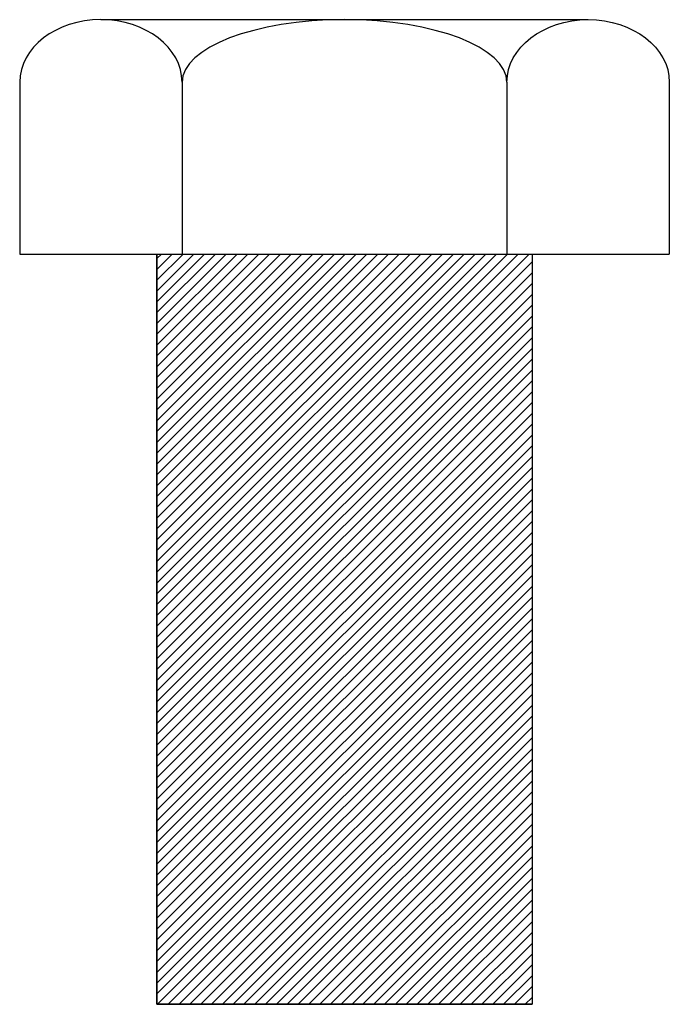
# Model space of a CAD drawing. Extents: x 23 to 193, y 11 to 268.
import ezdxf

# ---------------------------------------------------------------- set-up
doc = ezdxf.new("R2010")
doc.units = 0
doc.header["$MEASUREMENT"] = 0
doc.layers.get('0').update_dxf_attribs({"linetype": 'CONTINUOUS'})

# ---------------------------------------------------------------- blocks, each defined once
blk = doc.blocks.new('AI9-BLK1')
at = {"color": 7}
for p, q in [((-63.72, 30.66), (63.72, 30.66)), ((-84.95, 14.31), (-84.95, -30.66)), ((-42.48, 14.31), (-42.48, -30.66)), ((42.48, 14.31), (42.48, -30.66)), ((84.96, 14.31), (84.96, -30.66)), ((-84.95, -30.66), (84.96, -30.66))]:
    blk.add_line(p, q, dxfattribs=at)
for points in [[(-42.48, 14.31), (-42.48, 23.34), (-51.99, 30.66), (-63.72, 30.66), (-75.45, 30.66), (-84.95, 23.34), (-84.95, 14.31)], [(42.48, 14.31), (42.48, 23.34), (23.46, 30.66), (0, 30.66), (-23.46, 30.66), (-42.48, 23.34), (-42.48, 14.31)], [(42.48, 14.31), (42.48, 23.34), (51.99, 30.66), (63.72, 30.66), (75.45, 30.66), (84.96, 23.34), (84.96, 14.31)]]:
    blk.add_open_spline(points, degree=3, knots=[0, 0, 0, 0, 1, 1, 1, 2, 2, 2, 2], dxfattribs=at)

msp = doc.modelspace()

# ---------------------------------------------------------------- hatches: boundary and pattern name
h = msp.add_hatch()
h.set_pattern_fill('_U', scale=2, angle=45, style=0, pattern_type=0)
h.set_pattern_definition([(45, (0, 0), (-1.414214, 1.414214), [])])
h.paths.add_polyline_path([(157, 10.95), (58.9, 10.95), (58.9, 207.14), (157, 207.14)])

# ---------------------------------------------------------------- linework, layer by layer
at = {"color": 7}
for p, q in [((58.9, 207.14), (58.9, 10.95)), ((157, 207.14), (157, 10.95)), ((58.9, 10.95), (157, 10.95))]:
    msp.add_line(p, q, dxfattribs=at)
msp.add_lwpolyline([(157, 10.95), (58.9, 10.95), (58.9, 207.14), (157, 207.14)], close=True, dxfattribs=at)

# ---------------------------------------------------------------- block references
msp.add_blockref('AI9-BLK1', (107.95, 237.8), dxfattribs=at)

doc.saveas('drawing.dxf')
